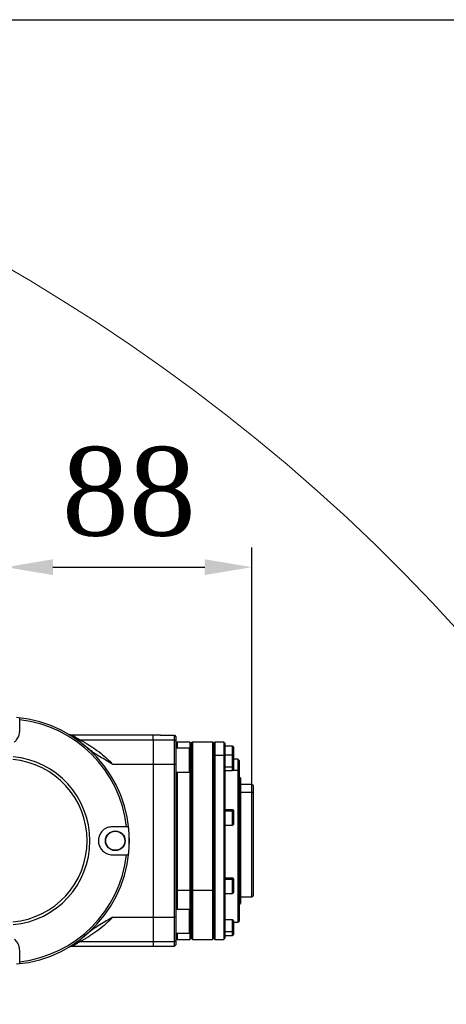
# Model space of a CAD drawing. Header units: millimetres. Extents: x 559 to 1365, y 424 to 1103.
# Tile 35 of 45: x 824 to 845, y 987 to 1037. Entities that reach past the tile are written whole.
import ezdxf

# ---------------------------------------------------------------- set-up
doc = ezdxf.new("R2010")
doc.units = ezdxf.units.MM
doc.header["$PDSIZE"] = -1
doc.layers.add('C7线性', color=7, linetype='Continuous')
doc.styles.get("Standard").update_dxf_attribs({"font": 'times.ttf'})
doc.dimstyles.new('ISO-25', dxfattribs={"dimtxt": 3.5, "dimasz": 2.4, "dimexe": 1, "dimexo": 0, "dimgap": 1.524, "dimtad": 1, "dimtoh": 1, "dimlfac": 2.5, "dimzin": 0, "dimtxsty": 'Standard', "dimcen": 2.5, "dimazin": 0, "dimtfac": 1, "dimtdec": 3, "dimtmove": 0, "dimatfit": 3, "dimfxl": 1, "dimtzin": 0, "dimarcsym": 0})
doc.dimstyles.new('副本 ISO-25', dxfattribs={"dimtxt": 3.5, "dimasz": 2.4, "dimexe": 1, "dimexo": 0, "dimgap": 1.524, "dimtad": 1, "dimtih": 1, "dimtoh": 1, "dimlfac": 2.5, "dimzin": 0, "dimtxsty": 'Standard', "dimcen": 2.5, "dimazin": 0, "dimtfac": 1, "dimtdec": 3, "dimtmove": 0, "dimatfit": 3, "dimldrblk": 'NONE', "dimfxl": 1, "dimtzin": 0, "dimarcsym": 0})

# ---------------------------------------------------------------- blocks, each defined once
blk = doc.blocks.new('*D139')
at = {"layer": 'C7线性', "color": 0, "lineweight": -2}
for p, q in [((775.849, 1036.908), (913.741, 1036.908)), ((912.741, 1034.508), (912.741, 891.03)), ((782.991, 888.63), (913.741, 888.63))]:
    blk.add_line(p, q, dxfattribs=at)
at = {"layer": 'C7线性', "color": 0}
for points in [[(913.141, 1034.508), (912.341, 1034.508), (912.741, 1036.908)], [(912.341, 891.03), (913.141, 891.03), (912.741, 888.63)]]:
    blk.add_solid(points, dxfattribs=at)
at = {"layer": 'Defpoints', "color": 0}
for p in [(775.849, 1036.908), (782.991, 888.63), (912.741, 888.63)]:
    blk.add_point(p, dxfattribs=at)
at = {"layer": 'C7线性', "color": 0, "insert": (906.64, 962.769), "char_height": 4.5, "attachment_point": 2, "rotation": 90}
blk.add_mtext('1038', dxfattribs=at)
blk = doc.blocks.new('*D143')
at = {"layer": 'C7线性', "color": 0, "lineweight": -2}
for p, q in [((822.918, 995.196), (822.918, 1010.095)), ((835.432, 997.67), (835.432, 1010.095)), ((825.318, 1009.095), (833.032, 1009.095))]:
    blk.add_line(p, q, dxfattribs=at)
at = {"layer": 'C7线性', "color": 0}
for points in [[(825.318, 1009.495), (825.318, 1008.695), (822.918, 1009.095)], [(833.032, 1008.695), (833.032, 1009.495), (835.432, 1009.095)]]:
    blk.add_solid(points, dxfattribs=at)
at = {"layer": 'Defpoints', "color": 0}
for p in [(835.432, 1009.095), (835.432, 997.67), (822.918, 995.196)]:
    blk.add_point(p, dxfattribs=at)
at = {"layer": 'C7线性', "color": 0, "insert": (829.175, 1015.197), "char_height": 4.5, "attachment_point": 2}
blk.add_mtext('88', dxfattribs=at)
blk = doc.blocks.new('*D154')
at = {"color": 0, "lineweight": -2}
for p, q in [((872.819, 1004.495), (857.486, 994.667)), ((896.123, 1004.495), (872.819, 1004.495)), ((775.849, 939.841), (775.849, 944.841)), ((773.349, 942.341), (778.349, 942.341))]:
    blk.add_line(p, q, dxfattribs=at)
at = {"color": 0}
blk.add_solid([(857.27, 995.004), (857.702, 994.33), (855.465, 993.372)], dxfattribs=at)
at = {"layer": 'Defpoints', "color": 0}
for p in [(855.465, 993.372), (775.849, 942.341)]:
    blk.add_point(p, dxfattribs=at)
at = {"color": 0, "insert": (885.233, 1008.314), "char_height": 4.5, "attachment_point": 5}
blk.add_mtext('R661.91', dxfattribs=at)
blk = doc.blocks.new('_None')

msp = doc.modelspace()

# ---------------------------------------------------------------- linework, layer by layer
at = {"color": 7, "linetype": 'Continuous', "lineweight": 25}
for p, q in [((823.632158, 1000.767026), (823.632158, 1001.343581)), ((830.417533, 1000.552751), (826.339675, 1000.552751)), ((830.777406, 1000.552751), (830.417533, 1000.552751)), ((830.988933, 1000.552074), (831.488908, 1000.552074)), ((831.488908, 1000.330315), (831.488908, 1000.552074)), ((831.488908, 1000.552074), (831.560333, 1000.480648)), ((831.560333, 1000.480648), (831.560333, 1000.259358)), ((826.681089, 1000.330315), (830.417533, 1000.330315)), ((830.417533, 1000.330315), (830.417533, 999.074491)), ((830.417533, 1000.330315), (831.488908, 1000.330315)), ((831.488908, 999.074491), (831.488908, 1000.330315)), ((831.560333, 1000.259358), (831.488908, 1000.330315)), ((831.560333, 1000.259358), (831.560333, 999.066325)), ((831.631758, 1000.209911), (831.560333, 1000.138486)), ((832.274583, 1000.209911), (831.631758, 1000.209911)), ((831.631758, 1000.209911), (831.631758, 999.893902)), ((832.346008, 1000.138486), (832.274583, 1000.209911)), ((832.274583, 1000.209911), (832.274583, 999.879617)), ((832.403148, 1000.209911), (832.346008, 1000.152771)), ((832.346008, 1000.152771), (832.346008, 992.717428)), ((833.431668, 1000.209911), (832.403148, 1000.209911)), ((832.403148, 1000.209911), (832.403148, 992.688858)), ((833.488808, 1000.152771), (833.431668, 1000.209911)), ((833.431668, 1000.209911), (833.431668, 992.688858)), ((833.545948, 1000.209911), (833.488808, 1000.152771)), ((833.488808, 1000.152771), (833.488808, 999.488673)), ((834.003068, 1000.209911), (833.545948, 1000.209911)), ((833.545948, 1000.209911), (833.545948, 999.538158)), ((834.060208, 1000.152771), (834.003068, 1000.209911)), ((834.003068, 1000.209911), (834.003068, 999.538158)), ((834.060208, 1000.152771), (834.060208, 999.526971)), ((834.445903, 1000.004154), (834.060208, 1000.004154)), ((834.488758, 999.961299), (834.488758, 999.504634)), ((832.260298, 999.893902), (831.560333, 999.893902)), ((832.274583, 999.879617), (832.274583, 998.694717)), ((833.488808, 999.488673), (833.545948, 999.538158)), ((833.488808, 999.488673), (833.488808, 992.717428)), ((833.545948, 999.538158), (833.545948, 990.181841)), ((833.545948, 999.538158), (834.003068, 999.538158)), ((834.003068, 999.538158), (834.003068, 990.181841)), ((834.060208, 999.488673), (834.003068, 999.538158)), ((834.445903, 999.547489), (834.060208, 999.547489)), ((834.060208, 999.526971), (834.060208, 999.449321)), ((834.060208, 999.449321), (834.060208, 996.553661)), ((834.488758, 999.504634), (834.488758, 998.974453)), ((830.417533, 999.074491), (828.363183, 999.074491)), ((830.417533, 999.074491), (830.417533, 991.317261)), ((831.488908, 999.074491), (830.417533, 999.074491)), ((831.488908, 991.317261), (831.488908, 999.074491)), ((831.560333, 999.066325), (831.488908, 999.074491)), ((831.560333, 999.066325), (831.560333, 991.325427)), ((834.060208, 998.952388), (834.445903, 998.952388)), ((834.717318, 999.338526), (834.488758, 999.338526)), ((834.488758, 998.974453), (834.488758, 998.804669)), ((834.774458, 999.281386), (834.717318, 999.338526)), ((834.717318, 999.338526), (834.717318, 998.783516)), ((834.774458, 999.281386), (834.774458, 998.734031)), ((831.560333, 998.679677), (832.260298, 998.679677)), ((831.631758, 998.679677), (831.631758, 992.688858)), ((832.274583, 998.694717), (832.274583, 998.693962)), ((832.274583, 998.693962), (832.274583, 992.688858)), ((834.060208, 998.761814), (834.445903, 998.761814)), ((834.717318, 998.783516), (834.717318, 991.053226)), ((834.774458, 998.734031), (834.717318, 998.783516)), ((834.774458, 998.734031), (834.774458, 991.110366)), ((834.803028, 998.410001), (834.774458, 998.410001)), ((834.774458, 997.97939), (834.803028, 997.97939)), ((834.845883, 998.385259), (834.803028, 998.410001)), ((834.803028, 998.410001), (834.803028, 997.97939)), ((834.803028, 997.97939), (834.803028, 991.981751)), ((834.845883, 997.957962), (834.803028, 997.97939)), ((834.845883, 998.385259), (834.845883, 997.957962)), ((835.431568, 998.052876), (834.845883, 998.052876)), ((834.845883, 997.957962), (834.845883, 992.006493)), ((835.488708, 997.995736), (835.431568, 998.052876)), ((835.431568, 997.670111), (835.431568, 998.052876)), ((835.488708, 997.995736), (835.488708, 997.620626)), ((834.845883, 997.670111), (835.431568, 997.670111)), ((835.431568, 992.338876), (835.431568, 997.670111)), ((835.488708, 997.620626), (835.431568, 997.670111)), ((835.488708, 997.620626), (835.488708, 992.396016)), ((834.445903, 996.771827), (834.060208, 996.771827)), ((834.060208, 996.719197), (834.445903, 996.719197)), ((834.060208, 996.553661), (834.060208, 996.403654)), ((834.488758, 996.728972), (834.488758, 996.682083)), ((834.488758, 996.682083), (834.488758, 996.029007)), ((834.060208, 996.403654), (834.060208, 992.784979)), ((834.060208, 995.986152), (834.445903, 995.986152)), ((829.065613, 995.910126), (828.346208, 995.910126)), ((828.346208, 994.481626), (829.065613, 994.481626)), ((834.445903, 993.303113), (834.060208, 993.303113)), ((834.060208, 993.247041), (834.445903, 993.247041)), ((834.488758, 993.260258), (834.488758, 993.210303)), ((834.488758, 993.210303), (834.488758, 992.560293)), ((831.560333, 992.724571), (831.631758, 992.688858)), ((831.631758, 992.688858), (832.274583, 992.688858)), ((831.631758, 992.688858), (831.631758, 991.712075)), ((832.346008, 992.724571), (832.274583, 992.688858)), ((832.274583, 992.688858), (832.274583, 991.69779)), ((832.346008, 992.717428), (832.403148, 992.688858)), ((832.346008, 992.717428), (832.346008, 990.238981)), ((832.403148, 992.688858), (833.431668, 992.688858)), ((832.403148, 992.688858), (832.403148, 990.181841)), ((833.488808, 992.717428), (833.431668, 992.688858)), ((833.431668, 992.688858), (833.431668, 990.181841)), ((833.488808, 992.717428), (833.488808, 990.238981)), ((834.060208, 992.784979), (834.060208, 992.650486)), ((834.060208, 992.650486), (834.060208, 990.428568)), ((834.060208, 992.517438), (834.445903, 992.517438)), ((834.774458, 991.981751), (834.803028, 991.981751)), ((834.803028, 991.981751), (834.845883, 992.006493)), ((834.845883, 992.338876), (835.431568, 992.338876)), ((835.431568, 992.338876), (835.488708, 992.396016)), ((832.260298, 991.712075), (831.560333, 991.712075)), ((832.274583, 991.69779), (832.274583, 990.512135)), ((828.363183, 991.317261), (830.417533, 991.317261)), ((830.417533, 991.317261), (831.488908, 991.317261)), ((830.417533, 991.317261), (830.417533, 990.061437)), ((831.560333, 991.325427), (831.488908, 991.317261)), ((831.488908, 990.061437), (831.488908, 991.317261)), ((831.560333, 991.325427), (831.560333, 990.132394)), ((834.445903, 991.173273), (834.060208, 991.173273)), ((834.488758, 991.130418), (834.488758, 990.605445)), ((834.488758, 991.053226), (834.717318, 991.053226)), ((834.717318, 991.053226), (834.774458, 991.110366)), ((827.103812, 990.510057), (827.083073, 990.488685)), ((831.560333, 990.49785), (832.260298, 990.49785)), ((831.631758, 990.49785), (831.631758, 990.181841)), ((832.274583, 990.512135), (832.274583, 990.181841)), ((834.060208, 990.584017), (834.445903, 990.584017)), ((834.060208, 990.428568), (834.060208, 990.388373)), ((834.488758, 990.605445), (834.488758, 990.430453)), ((830.417533, 990.061437), (826.681089, 990.061437)), ((831.488908, 990.061437), (830.417533, 990.061437)), ((831.560333, 990.132394), (831.488908, 990.061437)), ((831.488908, 989.839001), (831.488908, 990.061437)), ((831.560333, 990.253266), (831.631758, 990.181841)), ((831.560333, 990.132394), (831.560333, 989.910426)), ((831.631758, 990.181841), (832.274583, 990.181841)), ((832.274583, 990.181841), (832.346008, 990.253266)), ((832.346008, 990.238981), (832.403148, 990.181841)), ((832.403148, 990.181841), (833.431668, 990.181841)), ((833.431668, 990.181841), (833.488808, 990.238981)), ((833.488808, 990.238981), (833.545948, 990.181841)), ((833.545948, 990.181841), (834.003068, 990.181841)), ((834.003068, 990.181841), (834.060208, 990.238981)), ((834.060208, 990.388373), (834.060208, 990.238981)), ((834.060208, 990.387598), (834.445903, 990.387598)), ((823.632158, 989.048171), (823.632158, 989.624726)), ((826.339675, 989.839001), (830.417533, 989.839001)), ((830.417533, 989.839001), (831.488908, 989.839001)), ((831.488908, 989.839001), (831.560333, 989.910426))]:
    msp.add_line(p, q, dxfattribs=at)
at = {"color": 8, "linetype": 'Continuous', "lineweight": 25}
for p, q in [((830.417533, 1000.330315), (830.417533, 1000.552751)), ((834.445903, 999.547489), (834.445903, 1000.004154)), ((832.260298, 998.679677), (832.260298, 999.893902)), ((834.445903, 998.952388), (834.445903, 999.547489)), ((834.445903, 998.761814), (834.445903, 998.952388)), ((834.483174, 998.783516), (834.717318, 998.783516)), ((834.445903, 996.719197), (834.445903, 996.771827)), ((834.445903, 995.986152), (834.445903, 996.719197)), ((834.445903, 993.247041), (834.445903, 993.303113)), ((834.445903, 992.517438), (834.445903, 993.247041)), ((832.260298, 990.49785), (832.260298, 991.712075)), ((834.445903, 990.584017), (834.445903, 991.173273)), ((834.445903, 990.387598), (834.445903, 990.584017)), ((830.417533, 990.061437), (830.417533, 989.839001))]:
    msp.add_line(p, q, dxfattribs=at)
at = {"color": 7, "linetype": 'Continuous', "lineweight": 25, "flags": 128}
for points in [[(834.445903, 998.952388), (834.454263, 998.952812), (834.462303, 998.954067), (834.469712, 998.956107), (834.476206, 998.958851), (834.481536, 998.962194), (834.485496, 998.966009), (834.487934, 998.970148), (834.488758, 998.974453)], [(834.445903, 990.584017), (834.454263, 990.584429), (834.462303, 990.585648), (834.469712, 990.587628), (834.476206, 990.590293), (834.481536, 990.59354), (834.485496, 990.597245), (834.487934, 990.601264), (834.488758, 990.605445)]]:
    msp.add_lwpolyline(points, dxfattribs=at)
at = {"color": 7, "linetype": 'Continuous', "lineweight": 25}
for radius in [0.499975, 0.48569]:
    msp.add_circle((828.489058, 995.195876), radius, dxfattribs=at)
at = {"color": 7, "linetype": 'Continuous', "lineweight": 18}
msp.add_arc((775.848833, 942.341376), 94.5667, 314.96941646, 190.08547037, dxfattribs=at)
at = {"color": 7, "linetype": 'Continuous', "lineweight": 25}
for centre, radius, start, end in [((822.917908, 995.195876), 6.2854, 275.0896088, 84.9103912), ((822.917908, 995.195876), 6.189057, 6.6270024, 83.3729976), ((826.672574, 1000.744123), 0.413896, 235.9598785, 271.1788307), ((834.445903, 999.961299), 0.042855, 0, 90), ((822.917908, 995.195876), 4.278875, 275.0896088, 84.9103912), ((832.260298, 999.879617), 0.014285, 0, 90), ((834.445903, 999.504634), 0.042855, 0, 90), ((822.917908, 995.195876), 4.139353, 275.0896088, 84.9103912), ((832.260298, 998.693962), 0.014285, 270, 360), ((834.445903, 998.804669), 0.042855, 270, 0), ((834.445903, 996.728972), 0.042855, 0, 90), ((834.448581, 996.678991), 0.040295, 4.4019497, 93.811261), ((834.445903, 996.029007), 0.042855, 270, 0), ((822.917908, 995.195876), 6.282113, 353.471592, 6.528408), ((822.917908, 995.195876), 6.189057, 276.6270024, 353.3729976), ((834.445903, 993.260258), 0.042855, 0, 90), ((834.448743, 993.20699), 0.040152, 4.7331344, 94.0563169), ((834.445903, 992.560293), 0.042855, 270, 0), ((832.260298, 991.69779), 0.014285, 0, 90), ((834.445903, 991.130418), 0.042855, 0, 90), ((832.260298, 990.512135), 0.014285, 270, 360), ((834.445903, 990.430453), 0.042855, 270, 0), ((826.672574, 989.647629), 0.413896, 88.8211693, 124.0401215)]:
    msp.add_arc(centre, radius, start, end, dxfattribs=at)
for points, knots in [([(823.632158, 1001.343581), (823.632158, 1001.358311), (823.632158, 1001.387774), (823.632158, 1001.421697), (823.632158, 1001.432028), (823.632158, 1001.437253)], [0, 0, 0, 0, 0.330703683, 0.661468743, 1, 1, 1, 1]), ([(823.364452, 1000.209575), (823.402597, 1000.244595), (823.500345, 1000.334334), (823.60762, 1000.525359), (823.623898, 1000.685673), (823.632158, 1000.767026)], [0, 0, 0, 0, 0.23967559, 0.614170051, 1, 1, 1, 1]), ([(826.339993, 1000.553591), (826.317481, 1000.553593), (826.274472, 1000.553597), (826.216948, 1000.565114), (826.183267, 1000.577029), (826.168854, 1000.582127)], [0, 0, 0, 0, 0.385862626, 0.737181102, 1, 1, 1, 1]), ([(830.777406, 1000.552734), (830.776655, 1000.552738), (830.77373, 1000.552757), (830.79365, 1000.552631), (830.835079, 1000.55241), (830.895433, 1000.552182), (830.949914, 1000.552082), (830.981416, 1000.552076), (830.988933, 1000.552074)], [0, 0, 0, 0, 0.074117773, 0.288765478, 0.503414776, 0.718067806, 0.932720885, 1, 1, 1, 1]), ([(826.681089, 1000.330315), (826.721059, 1000.309396), (826.790754, 1000.272919), (826.973035, 1000.170557), (827.153078, 1000.062121), (827.41793, 999.890454), (827.726206, 999.665218), (828.063183, 999.377212), (828.260367, 999.183877), (828.358624, 999.079342), (828.363183, 999.074491)], [0, 0, 0, 0, 0.137911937, 0.240481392, 0.345825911, 0.454148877, 0.675116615, 0.832071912, 0.992207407, 1, 1, 1, 1]), ([(827.083073, 999.903067), (827.015095, 999.961808), (826.916872, 1000.046683), (826.826933, 1000.117811), (826.799239, 1000.139713)], [0, 0, 0, 0, 0.692077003, 1, 1, 1, 1]), ([(828.363183, 999.074491), (828.362111, 999.075146), (828.144701, 999.208123), (827.812826, 999.397229), (827.379586, 999.663607), (827.181847, 999.823299), (827.083073, 999.903067)], [0, 0, 0, 0, 0.002468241, 0.50044941, 0.750467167, 1, 1, 1, 1]), ([(827.083073, 999.903067), (827.159214, 999.837952), (827.260496, 999.751336), (827.346202, 999.64964), (827.367478, 999.624395)], [0, 0, 0, 0, 0.7517638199, 1, 1, 1, 1]), ([(828.346208, 995.910126), (828.261782, 995.901408), (828.092871, 995.883966), (827.870845, 995.74828), (827.709234, 995.550864), (827.628331, 995.315118), (827.629471, 995.077509), (827.70264, 994.85984), (827.839315, 994.675305), (828.032432, 994.539812), (828.212678, 994.486168), (828.320028, 994.482516), (828.346208, 994.481626)], [0, 0, 0, 0, 0.115723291, 0.231527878, 0.34482072, 0.451340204, 0.550998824, 0.647875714, 0.74714335, 0.852313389, 0.963983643, 1, 1, 1, 1]), ([(829.159285, 995.910126), (829.154278, 995.910126), (829.144265, 995.910126), (829.110867, 995.910126), (829.080949, 995.910126), (829.065613, 995.910126)], [0, 0, 0, 0, 0.327713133, 0.655374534, 1, 1, 1, 1]), ([(829.065613, 994.481626), (829.080343, 994.481626), (829.109805, 994.481626), (829.143729, 994.481626), (829.15406, 994.481626), (829.159285, 994.481626)], [0, 0, 0, 0, 0.330703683, 0.661468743, 1, 1, 1, 1]), ([(828.363183, 991.317261), (828.358624, 991.31241), (828.262301, 991.209931), (828.065264, 991.016433), (827.728292, 990.728056), (827.417936, 990.501302), (827.154585, 990.330609), (826.974434, 990.222001), (826.791532, 990.119239), (826.721079, 990.082367), (826.681089, 990.061437)], [0, 0, 0, 0, 0.007792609, 0.164624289, 0.324885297, 0.545853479, 0.654176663, 0.757034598, 0.862087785, 1, 1, 1, 1]), ([(828.363183, 991.317261), (828.362111, 991.316606), (828.144701, 991.183629), (827.812826, 990.994523), (827.379586, 990.728145), (827.181847, 990.568453), (827.083073, 990.488685)], [0, 0, 0, 0, 0.0024682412, 0.5004494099, 0.7504671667, 1, 1, 1, 1]), ([(827.083073, 990.488685), (827.015095, 990.429944), (826.916872, 990.345069), (826.826933, 990.273941), (826.799239, 990.252039)], [0, 0, 0, 0, 0.692077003, 1, 1, 1, 1]), ([(823.632158, 989.624726), (823.623331, 989.708943), (823.605672, 989.877436), (823.493076, 990.066473), (823.396687, 990.153179), (823.364452, 990.182177)], [0, 0, 0, 0, 0.399434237, 0.799153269, 1, 1, 1, 1]), ([(826.169216, 989.808843), (826.179083, 989.812708), (826.230838, 989.832978), (826.290572, 989.846491), (826.33667, 989.838435), (826.338056, 989.838192)], [0, 0, 0, 0, 0.185979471, 0.975529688, 1, 1, 1, 1]), ([(823.632158, 988.954499), (823.632158, 988.959506), (823.632158, 988.969519), (823.632158, 989.002917), (823.632158, 989.032835), (823.632158, 989.048171)], [0, 0, 0, 0, 0.327713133, 0.655374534, 1, 1, 1, 1])]:
    msp.add_open_spline(points, degree=3, knots=knots, dxfattribs=at)
at = {"color": 8, "linetype": 'Continuous', "lineweight": 25}
for points, knots in [([(826.339665, 1000.544125), (826.335499, 1000.546486), (826.317936, 1000.55644), (826.42814, 1000.494445), (826.596761, 1000.385032), (826.681089, 1000.330315)], [0, 0, 0, 0, 0.134540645, 0.567181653, 1, 1, 1, 1]), ([(826.681089, 990.061437), (826.620207, 990.021727), (826.473926, 989.926317), (826.341983, 989.84852), (826.340332, 989.847884), (826.339664, 989.847627)], [0, 0, 0, 0, 0.298156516, 0.716372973, 1, 1, 1, 1])]:
    msp.add_open_spline(points, degree=3, knots=knots, dxfattribs=at)

# ---------------------------------------------------------------- dimensions: what is measured, and where the dimension line sits
dim = msp.add_radius_dim(center=(775.848833, 942.341376), mpoint=(855.465125, 993.371825), text='R661.91', dimstyle='副本 ISO-25', override={"dimtxt": 4.5, "dimtxsty": 'Standard', "dimtofl": 0})
dim.commit()
dim.dimension.update_dxf_attribs({"geometry": '*D154', "text_midpoint": (872.818912, 1004.494819), "dimtype": 164})
at = {"layer": 'C7线性'}
dim = msp.add_linear_dim(base=(912.74144, 888.629776), p1=(775.848833, 1036.908076), p2=(782.991333, 888.629776), angle=90, text='1038', dimstyle='ISO-25', override={"dimtxt": 4.5}, dxfattribs=at)
dim.commit()
dim.dimension.update_dxf_attribs({"geometry": '*D139', "text_midpoint": (912.74144, 962.768926), "dimtype": 160})
dim = msp.add_linear_dim(base=(835.431568, 1009.094746), p1=(822.917908, 995.195876), p2=(835.431568, 997.670111), text='88', dimstyle='ISO-25', override={"dimtxt": 4.5}, dxfattribs=at)
dim.commit()
dim.dimension.update_dxf_attribs({"geometry": '*D143', "text_midpoint": (829.174738, 1009.094746), "dimtype": 160})

doc.saveas('drawing.dxf')
